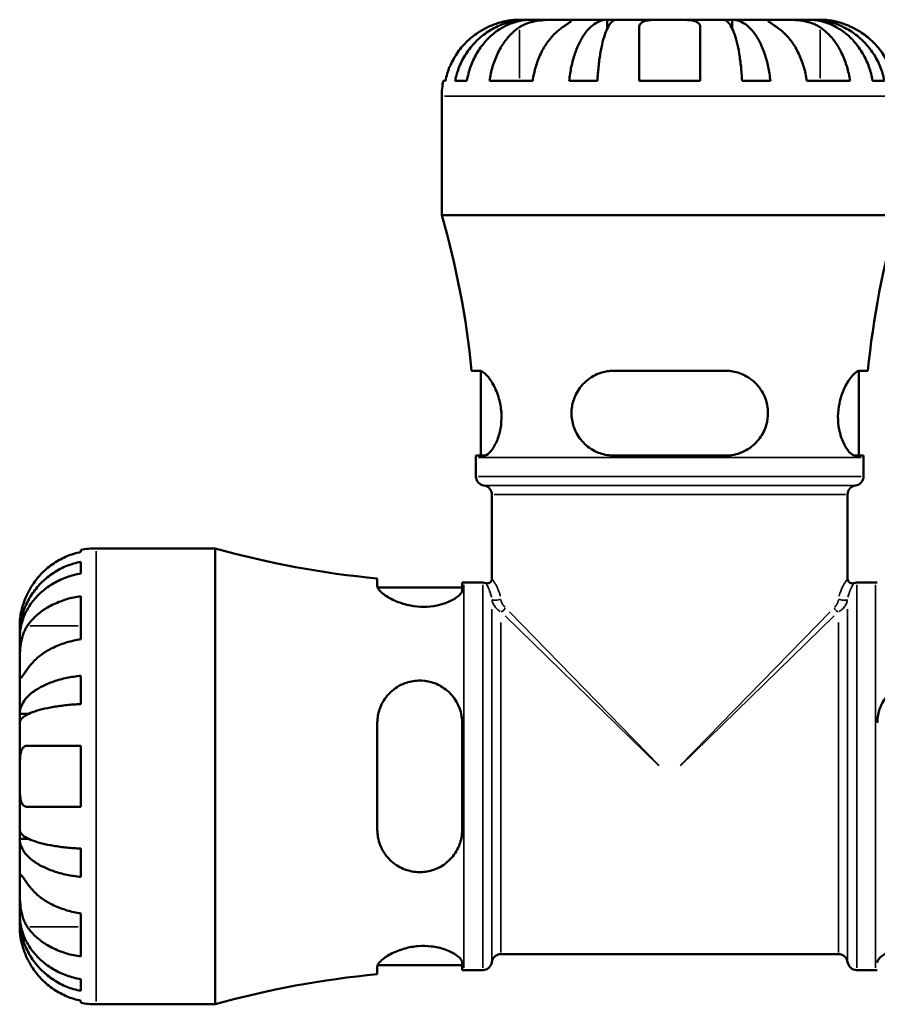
# Model space of a CAD drawing. Header units: millimetres. Extents: x 0 to 905, y -303 to 735.
# Tile 8 of 16: x 370 to 459, y 262 to 363. Entities that reach past the tile are written whole.
import ezdxf

# ---------------------------------------------------------------- set-up
doc = ezdxf.new("R2010")
doc.units = ezdxf.units.MM
doc.layers.add('Visible (ANSI)', color=7, linetype='Continuous', lineweight=50)
doc.layers.add('Visible Narrow (ANSI)', color=7, linetype='Continuous', lineweight=35)

msp = doc.modelspace()

# ---------------------------------------------------------------- linework, layer by layer
at = {"layer": 'Visible (ANSI)'}
for p, q in [((422.659, 363.364), (421.654, 363.364)), ((422.659, 363.364), (422.659, 363.352)), ((423.042, 363.364), (422.659, 363.364)), ((426.23, 363.364), (423.042, 363.364)), ((430.841, 363.364), (426.23, 363.364)), ((430.841, 363.364), (430.841, 362.455)), ((431.765, 363.364), (430.841, 363.364)), ((437.279, 363.364), (431.765, 363.364)), ((442.793, 363.364), (437.279, 363.364)), ((443.717, 363.364), (442.793, 363.364)), ((448.328, 363.364), (443.717, 363.364)), ((443.717, 363.364), (443.717, 362.455)), ((451.516, 363.364), (448.328, 363.364)), ((451.899, 363.364), (451.516, 363.364)), ((452.904, 363.364), (451.899, 363.364)), ((451.899, 363.364), (451.899, 363.352)), ((413.938, 357.064), (414.152, 357.064)), ((415.16, 357.064), (416.368, 357.064)), ((418.698, 357.064), (423.153, 357.064)), ((426.909, 357.064), (429.825, 357.064)), ((434.129, 357.064), (440.429, 357.064)), ((444.733, 357.064), (447.649, 357.064)), ((451.405, 357.064), (455.86, 357.064)), ((458.19, 357.064), (459.398, 357.064)), ((413.779, 343.204), (413.779, 355.489)), ((460.779, 343.204), (413.779, 343.204)), ((417.687, 327.177), (416.86, 327.177)), ((417.804, 318.427), (417.804, 327.16)), ((443.029, 327.177), (431.529, 327.177)), ((456.754, 318.427), (456.754, 327.16)), ((457.698, 327.177), (456.871, 327.177)), ((417.304, 318.427), (418.149, 318.427)), ((417.304, 316.289), (417.304, 318.244)), ((431.529, 318.427), (443.029, 318.427)), ((456.409, 318.427), (457.254, 318.427)), ((457.254, 316.289), (457.254, 318.244)), ((418.949, 305.729), (418.949, 314.424)), ((455.609, 305.729), (455.609, 314.424)), ((376.579, 308.492), (376.579, 308.705)), ((378.154, 308.864), (390.439, 308.864)), ((390.439, 261.864), (390.439, 308.864)), ((376.579, 306.275), (376.579, 307.483)), ((407.136, 305.76), (407.136, 305.005)), ((407.171, 304.839), (415.886, 304.839)), ((415.886, 304.567), (415.886, 305.339)), ((416.069, 305.339), (418.009, 305.339)), ((456.549, 305.339), (458.489, 305.339)), ((376.579, 299.49), (376.579, 303.945)), ((370.279, 299.984), (370.279, 300.989)), ((370.279, 299.984), (370.291, 299.984)), ((370.279, 299.601), (370.279, 299.984)), ((370.279, 296.413), (370.279, 299.601)), ((370.279, 291.802), (370.279, 296.413)), ((376.579, 292.818), (376.579, 295.734)), ((370.279, 291.802), (371.188, 291.802)), ((370.279, 290.879), (370.279, 291.802)), ((370.279, 285.364), (370.279, 290.879)), ((407.136, 290.864), (407.136, 279.864)), ((415.886, 279.864), (415.886, 290.864)), ((376.579, 282.214), (376.579, 288.514)), ((370.279, 279.85), (370.279, 285.364)), ((370.279, 278.926), (370.279, 279.85)), ((370.279, 278.926), (371.188, 278.926)), ((370.279, 274.316), (370.279, 278.926)), ((376.579, 274.995), (376.579, 277.91)), ((370.279, 271.127), (370.279, 274.316)), ((370.279, 270.745), (370.279, 271.127)), ((376.579, 266.783), (376.579, 271.238)), ((370.279, 270.745), (370.291, 270.745)), ((370.279, 269.739), (370.279, 270.745)), ((419.874, 267.034), (454.684, 267.034)), ((415.886, 265.389), (415.886, 266.161)), ((407.136, 265.724), (407.136, 264.968)), ((407.171, 265.889), (415.886, 265.889)), ((416.069, 265.389), (418.009, 265.389)), ((456.549, 265.389), (458.489, 265.389)), ((376.579, 263.245), (376.579, 264.453)), ((376.579, 262.023), (376.579, 262.237)), ((378.154, 261.864), (390.439, 261.864))]:
    msp.add_line(p, q, dxfattribs=at)
for centre, radius, start, end in [((421.654, 355.489), 7.875, 168.46304, 180), ((327.172, 318.244), 90.132, 5.68764, 16.07698), ((547.385, 318.244), 90.132, 163.92302, 174.31236), ((327.172, 318.244), 90.132, 0, 0.11601), ((547.385, 318.244), 90.132, 179.88399, 180), ((418.244, 316.289), 0.94, 180, 262.81924), ((456.314, 316.289), 0.94, 277.18076, 0), ((418.009, 314.424), 0.94, 0, 82.81924), ((456.549, 314.424), 0.94, 97.18076, 180), ((378.154, 300.989), 7.875, 90, 101.53696), ((416.069, 400.279), 94.939, 254.33801, 264.60126), ((418.479, 305.729), 0.47, 250.52878, 0), ((456.079, 305.729), 0.47, 180, 289.47122), ((416.069, 400.279), 94.939, 269.88986, 270), ((418.009, 304.399), 0.94, 70.52878, 90), ((456.549, 304.399), 0.94, 90, 109.47122), ((458.489, 400.279), 94.939, 270, 270.11014), ((419.874, 266.094), 0.94, 90, 172.81924), ((454.684, 266.094), 0.94, 7.18076, 90), ((418.009, 266.329), 0.94, 270, 352.81924), ((456.549, 266.329), 0.94, 187.18076, 270), ((416.069, 170.45), 94.939, 95.39874, 105.66199), ((416.069, 170.45), 94.939, 90, 90.11014), ((458.489, 170.45), 94.939, 89.88986, 90), ((378.154, 269.739), 7.875, 258.46304, 270)]:
    msp.add_arc(centre, radius, start, end, dxfattribs=at)
for points, knots in [([(418.504, 362.586), (418.171, 362.428), (417.834, 362.24), (417.068, 361.731), (416.653, 361.388), (415.961, 360.7), (415.618, 360.291), (415.026, 359.411), (414.778, 358.939), (414.41, 358.056), (414.255, 357.566), (414.152, 357.064)], [3.89239525, 3.89239525, 3.89239525, 3.89239525, 3.99831111, 3.99831111, 4.14541932, 4.14541932, 4.29131607, 4.29131607, 4.43721281, 4.43721281, 4.57824783, 4.57824783, 4.57824783, 4.57824783]), ([(415.16, 357.064), (415.26, 357.569), (415.411, 358.063), (415.767, 358.948), (416.006, 359.42), (416.577, 360.301), (416.908, 360.71), (417.575, 361.398), (417.972, 361.739), (418.828, 362.329), (419.287, 362.576), (420.16, 362.949), (420.656, 363.109), (421.669, 363.316), (422.186, 363.364), (422.659, 363.364)], [0.1494024, 0.1494024, 0.1494024, 0.1494024, 0.2912498, 0.2912498, 0.4370651, 0.4370651, 0.5828803, 0.5828803, 0.7290354, 0.7290354, 0.8751905, 0.8751905, 1.0219149, 1.0219149, 1.1686392, 1.1686392, 1.1686392, 1.1686392]), ([(423.042, 363.364), (422.621, 363.364), (422.16, 363.316), (421.259, 363.109), (420.818, 362.949), (420.04, 362.576), (419.632, 362.329), (418.871, 361.739), (418.517, 361.398), (417.924, 360.71), (417.629, 360.301), (417.121, 359.42), (416.908, 358.948), (416.591, 358.063), (416.457, 357.569), (416.368, 357.064)], [3.5133942, 3.5133942, 3.5133942, 3.5133942, 3.6601185, 3.6601185, 3.8068429, 3.8068429, 3.952998, 3.952998, 4.0991531, 4.0991531, 4.2449683, 4.2449683, 4.3907836, 4.3907836, 4.532631, 4.532631, 4.532631, 4.532631]), ([(421.654, 363.364), (421.654, 363.364), (421.631, 363.364), (421.537, 363.363), (421.463, 363.362), (421.193, 363.348), (420.951, 363.328), (420.44, 363.243), (420.203, 363.193), (419.766, 363.075), (419.575, 363.016), (419.185, 362.879), (418.988, 362.802), (418.695, 362.675), (418.599, 362.632), (418.504, 362.586)], [-2.17667965, -2.17667965, -2.17667965, -2.17667965, -2.11086653, -2.11086653, -2.04055216, -2.04055216, -1.91738302, -1.91738302, -1.82942275, -1.82942275, -1.76558177, -1.76558177, -1.70117883, -1.70117883, -1.66961913, -1.66961913, -1.66961913, -1.66961913]), ([(418.698, 357.064), (418.771, 357.566), (418.881, 358.056), (419.141, 358.939), (419.317, 359.411), (419.735, 360.291), (419.977, 360.7), (420.467, 361.388), (420.76, 361.731), (421.302, 362.24), (421.54, 362.428), (421.776, 362.586)], [0.14941001, 0.14941001, 0.14941001, 0.14941001, 0.29044502, 0.29044502, 0.43634177, 0.43634177, 0.58223851, 0.58223851, 0.72934673, 0.72934673, 0.83526259, 0.83526259, 0.83526259, 0.83526259]), ([(421.776, 362.586), (421.862, 362.644), (421.954, 362.699), (422.209, 362.836), (422.381, 362.911), (422.754, 363.046), (422.955, 363.105), (423.453, 363.219), (423.755, 363.265), (424.451, 363.337), (424.838, 363.352), (425.586, 363.366), (425.936, 363.364), (426.23, 363.364)], [-0.50766593, -0.50766593, -0.50766593, -0.50766593, -0.46718991, -0.46718991, -0.40200215, -0.40200215, -0.33506637, -0.33506637, -0.24300458, -0.24300458, -0.12488859, -0.12488859, 0, 0, 0, 0]), ([(426.23, 362.586), (425.995, 362.428), (425.757, 362.24), (425.215, 361.731), (424.922, 361.388), (424.432, 360.7), (424.19, 360.291), (423.771, 359.411), (423.596, 358.939), (423.336, 358.056), (423.226, 357.566), (423.153, 357.064)], [3.89239525, 3.89239525, 3.89239525, 3.89239525, 3.99831111, 3.99831111, 4.14541932, 4.14541932, 4.29131607, 4.29131607, 4.43721281, 4.43721281, 4.57824783, 4.57824783, 4.57824783, 4.57824783]), ([(426.23, 363.364), (426.386, 363.364), (426.525, 363.364), (426.773, 363.363), (426.879, 363.362), (427.077, 363.349), (427.142, 363.334), (427.161, 363.269), (427.122, 363.222), (426.982, 363.105), (426.903, 363.046), (426.711, 362.911), (426.6, 362.836), (426.399, 362.7), (426.317, 362.644), (426.23, 362.586)], [0, 0, 0, 0, 0.06608139, 0.06608139, 0.13667451, 0.13667451, 0.23873403, 0.23873403, 0.33457773, 0.33457773, 0.40157847, 0.40157847, 0.46685307, 0.46685307, 0.50745344, 0.50745344, 0.50745344, 0.50745344]), ([(426.909, 357.064), (426.962, 357.569), (427.041, 358.063), (427.227, 358.948), (427.353, 359.42), (427.652, 360.301), (427.826, 360.71), (428.175, 361.398), (428.384, 361.739), (428.832, 362.329), (429.072, 362.576), (429.53, 362.949), (429.79, 363.109), (430.321, 363.316), (430.592, 363.364), (430.841, 363.364)], [0.1494024, 0.1494024, 0.1494024, 0.1494024, 0.2912498, 0.2912498, 0.4370651, 0.4370651, 0.5828803, 0.5828803, 0.7290354, 0.7290354, 0.8751905, 0.8751905, 1.0219149, 1.0219149, 1.1686392, 1.1686392, 1.1686392, 1.1686392]), ([(431.765, 363.364), (431.642, 363.364), (431.508, 363.316), (431.246, 363.109), (431.118, 362.949), (430.892, 362.576), (430.774, 362.329), (430.552, 361.739), (430.45, 361.398), (430.277, 360.71), (430.192, 360.301), (430.044, 359.42), (429.982, 358.948), (429.89, 358.063), (429.851, 357.569), (429.825, 357.064)], [3.5133937, 3.5133937, 3.5133937, 3.5133937, 3.6601181, 3.6601181, 3.8068425, 3.8068425, 3.9529976, 3.9529976, 4.0991526, 4.0991526, 4.2449679, 4.2449679, 4.3907831, 4.3907831, 4.5326305, 4.5326305, 4.5326305, 4.5326305]), ([(434.129, 362.586), (434.129, 362.649), (434.137, 362.708), (434.178, 362.843), (434.221, 362.916), (434.347, 363.047), (434.432, 363.104), (434.686, 363.219), (434.872, 363.266), (435.375, 363.337), (435.705, 363.352), (436.451, 363.366), (436.863, 363.364), (437.279, 363.364)], [-0.50816407, -0.50816407, -0.50816407, -0.50816407, -0.46460526, -0.46460526, -0.40154747, -0.40154747, -0.3356183, -0.3356183, -0.24286964, -0.24286964, -0.12490659, -0.12490659, 0, 0, 0, 0]), ([(434.129, 357.064), (434.129, 357.566), (434.129, 358.056), (434.129, 358.939), (434.129, 359.411), (434.129, 360.291), (434.129, 360.7), (434.129, 361.388), (434.129, 361.731), (434.129, 362.24), (434.129, 362.428), (434.129, 362.586)], [0.14941001, 0.14941001, 0.14941001, 0.14941001, 0.29044502, 0.29044502, 0.43634177, 0.43634177, 0.58223851, 0.58223851, 0.72934673, 0.72934673, 0.83526259, 0.83526259, 0.83526259, 0.83526259]), ([(437.279, 363.364), (437.498, 363.364), (437.717, 363.364), (438.161, 363.363), (438.384, 363.362), (438.969, 363.348), (439.304, 363.328), (439.781, 363.243), (439.947, 363.193), (440.173, 363.075), (440.248, 363.016), (440.361, 362.879), (440.398, 362.802), (440.425, 362.675), (440.429, 362.632), (440.429, 362.586)], [-2.17667965, -2.17667965, -2.17667965, -2.17667965, -2.11086653, -2.11086653, -2.04055216, -2.04055216, -1.91738302, -1.91738302, -1.82942275, -1.82942275, -1.76558177, -1.76558177, -1.70117883, -1.70117883, -1.66961913, -1.66961913, -1.66961913, -1.66961913]), ([(440.429, 362.586), (440.429, 362.428), (440.429, 362.24), (440.429, 361.731), (440.429, 361.388), (440.429, 360.7), (440.429, 360.291), (440.429, 359.411), (440.429, 358.939), (440.429, 358.056), (440.429, 357.566), (440.429, 357.064)], [3.89239507, 3.89239507, 3.89239507, 3.89239507, 3.99831093, 3.99831093, 4.14541915, 4.14541915, 4.2913159, 4.2913159, 4.43721264, 4.43721264, 4.57824766, 4.57824766, 4.57824766, 4.57824766]), ([(444.733, 357.064), (444.707, 357.569), (444.668, 358.063), (444.576, 358.948), (444.514, 359.42), (444.366, 360.301), (444.281, 360.71), (444.108, 361.398), (444.006, 361.739), (443.784, 362.329), (443.666, 362.576), (443.44, 362.949), (443.312, 363.109), (443.05, 363.316), (442.916, 363.364), (442.793, 363.364)], [0.1494024, 0.1494024, 0.1494024, 0.1494024, 0.2912498, 0.2912498, 0.4370651, 0.4370651, 0.5828803, 0.5828803, 0.7290354, 0.7290354, 0.8751905, 0.8751905, 1.0219149, 1.0219149, 1.1686392, 1.1686392, 1.1686392, 1.1686392]), ([(443.717, 363.364), (443.965, 363.364), (444.237, 363.316), (444.768, 363.109), (445.028, 362.949), (445.485, 362.576), (445.726, 362.329), (446.174, 361.739), (446.383, 361.398), (446.732, 360.71), (446.906, 360.301), (447.205, 359.42), (447.331, 358.948), (447.517, 358.063), (447.596, 357.569), (447.649, 357.064)], [3.5133937, 3.5133937, 3.5133937, 3.5133937, 3.6601181, 3.6601181, 3.8068425, 3.8068425, 3.9529976, 3.9529976, 4.0991526, 4.0991526, 4.2449679, 4.2449679, 4.3907831, 4.3907831, 4.5326305, 4.5326305, 4.5326305, 4.5326305]), ([(448.328, 362.586), (448.241, 362.644), (448.159, 362.699), (447.958, 362.836), (447.847, 362.911), (447.655, 363.046), (447.577, 363.105), (447.439, 363.219), (447.4, 363.265), (447.412, 363.337), (447.492, 363.352), (447.8, 363.366), (448.033, 363.364), (448.328, 363.364)], [-0.50766593, -0.50766593, -0.50766593, -0.50766593, -0.46718991, -0.46718991, -0.40200215, -0.40200215, -0.33506637, -0.33506637, -0.24300458, -0.24300458, -0.12488859, -0.12488859, 0, 0, 0, 0]), ([(448.328, 363.364), (448.483, 363.364), (448.655, 363.364), (449.037, 363.363), (449.248, 363.362), (449.788, 363.349), (450.123, 363.334), (450.778, 363.269), (451.092, 363.222), (451.603, 363.105), (451.804, 363.046), (452.177, 362.911), (452.348, 362.836), (452.604, 362.7), (452.696, 362.644), (452.782, 362.586)], [0, 0, 0, 0, 0.06608139, 0.06608139, 0.13667451, 0.13667451, 0.23873403, 0.23873403, 0.33457773, 0.33457773, 0.40157847, 0.40157847, 0.46685307, 0.46685307, 0.50745344, 0.50745344, 0.50745344, 0.50745344]), ([(451.405, 357.064), (451.332, 357.566), (451.222, 358.056), (450.962, 358.939), (450.786, 359.411), (450.368, 360.291), (450.126, 360.7), (449.636, 361.388), (449.343, 361.731), (448.801, 362.24), (448.563, 362.428), (448.328, 362.586)], [0.14941001, 0.14941001, 0.14941001, 0.14941001, 0.29044502, 0.29044502, 0.43634177, 0.43634177, 0.58223851, 0.58223851, 0.72934673, 0.72934673, 0.83526259, 0.83526259, 0.83526259, 0.83526259]), ([(458.19, 357.064), (458.101, 357.569), (457.967, 358.063), (457.65, 358.948), (457.437, 359.42), (456.929, 360.301), (456.634, 360.71), (456.041, 361.398), (455.687, 361.739), (454.926, 362.329), (454.518, 362.576), (453.74, 362.949), (453.299, 363.109), (452.398, 363.316), (451.937, 363.364), (451.516, 363.364)], [0.1494024, 0.1494024, 0.1494024, 0.1494024, 0.2912498, 0.2912498, 0.4370651, 0.4370651, 0.5828803, 0.5828803, 0.7290354, 0.7290354, 0.8751905, 0.8751905, 1.0219149, 1.0219149, 1.1686392, 1.1686392, 1.1686392, 1.1686392]), ([(451.899, 363.364), (452.372, 363.364), (452.889, 363.316), (453.902, 363.109), (454.398, 362.949), (455.271, 362.576), (455.73, 362.329), (456.586, 361.739), (456.983, 361.398), (457.65, 360.71), (457.981, 360.301), (458.551, 359.42), (458.791, 358.948), (459.147, 358.063), (459.298, 357.569), (459.398, 357.064)], [3.5133937, 3.5133937, 3.5133937, 3.5133937, 3.6601181, 3.6601181, 3.8068425, 3.8068425, 3.9529976, 3.9529976, 4.0991526, 4.0991526, 4.2449679, 4.2449679, 4.3907831, 4.3907831, 4.5326305, 4.5326305, 4.5326305, 4.5326305]), ([(452.782, 362.586), (453.018, 362.428), (453.256, 362.24), (453.798, 361.731), (454.091, 361.388), (454.581, 360.7), (454.823, 360.291), (455.241, 359.411), (455.417, 358.939), (455.677, 358.056), (455.787, 357.566), (455.86, 357.064)], [3.89240137, 3.89240137, 3.89240137, 3.89240137, 3.99831723, 3.99831723, 4.14542545, 4.14542545, 4.2913222, 4.2913222, 4.43721894, 4.43721894, 4.57825396, 4.57825396, 4.57825396, 4.57825396]), ([(456.054, 362.586), (455.923, 362.649), (455.791, 362.708), (455.465, 362.843), (455.273, 362.916), (454.884, 363.047), (454.689, 363.104), (454.24, 363.219), (453.998, 363.266), (453.514, 363.337), (453.297, 363.352), (452.987, 363.366), (452.904, 363.364), (452.904, 363.364)], [-0.50816407, -0.50816407, -0.50816407, -0.50816407, -0.46460526, -0.46460526, -0.40154747, -0.40154747, -0.3356183, -0.3356183, -0.24286964, -0.24286964, -0.12490659, -0.12490659, 0, 0, 0, 0]), ([(460.406, 357.064), (460.303, 357.566), (460.148, 358.056), (459.78, 358.939), (459.531, 359.411), (458.94, 360.291), (458.597, 360.7), (457.904, 361.388), (457.49, 361.731), (456.724, 362.24), (456.387, 362.428), (456.054, 362.586)], [0.14941001, 0.14941001, 0.14941001, 0.14941001, 0.29044502, 0.29044502, 0.43634177, 0.43634177, 0.58223851, 0.58223851, 0.72934673, 0.72934673, 0.83526259, 0.83526259, 0.83526259, 0.83526259]), ([(417.687, 327.177), (417.726, 327.177), (417.768, 327.17), (417.969, 327.113), (418.148, 326.99), (418.581, 326.556), (418.84, 326.203), (419.309, 325.344), (419.521, 324.846), (419.799, 323.851), (419.885, 323.383), (419.953, 322.452), (419.941, 322.005), (419.826, 321.086), (419.714, 320.633), (419.407, 319.771), (419.206, 319.384), (418.782, 318.776), (418.559, 318.566), (418.286, 318.443), (418.216, 318.427), (418.149, 318.427)], [-1.5504748, -1.5504748, -1.5504748, -1.5504748, -1.5078389, -1.5078389, -1.3558342, -1.3558342, -1.1621114, -1.1621114, -0.9781176, -0.9781176, -0.8328765, -0.8328765, -0.6971284, -0.6971284, -0.5425541, -0.5425541, -0.3637287, -0.3637287, -0.1747063, -0.1747063, -0.1051724, -0.1051724, -0.1051724, -0.1051724]), ([(431.529, 318.427), (431.412, 318.427), (431.295, 318.431), (430.686, 318.48), (430.209, 318.602), (429.244, 319.028), (428.771, 319.357), (428.003, 320.157), (427.7, 320.615), (427.313, 321.548), (427.204, 321.996), (427.131, 322.917), (427.168, 323.373), (427.395, 324.331), (427.609, 324.811), (428.24, 325.753), (428.69, 326.186), (429.695, 326.815), (430.24, 327.024), (431.053, 327.157), (431.29, 327.177), (431.529, 327.177)], [-1.538823, -1.538823, -1.538823, -1.538823, -1.5020365, -1.5020365, -1.3466651, -1.3466651, -1.1649849, -1.1649849, -0.9956081, -0.9956081, -0.8562614, -0.8562614, -0.7176824, -0.7176824, -0.5542758, -0.5542758, -0.354985, -0.354985, -0.1689976, -0.1689976, -0.0938978, -0.0938978, -0.0938978, -0.0938978]), ([(443.029, 327.177), (443.165, 327.177), (443.3, 327.17), (443.915, 327.113), (444.378, 326.99), (445.354, 326.556), (445.845, 326.203), (446.634, 325.344), (446.942, 324.846), (447.302, 323.851), (447.392, 323.383), (447.413, 322.452), (447.354, 322.005), (447.086, 321.086), (446.861, 320.633), (446.235, 319.771), (445.817, 319.384), (444.841, 318.776), (444.278, 318.566), (443.47, 318.443), (443.25, 318.427), (443.029, 318.427)], [-1.5504748, -1.5504748, -1.5504748, -1.5504748, -1.5078389, -1.5078389, -1.3558342, -1.3558342, -1.1621114, -1.1621114, -0.9781176, -0.9781176, -0.8328765, -0.8328765, -0.6971284, -0.6971284, -0.5425541, -0.5425541, -0.3637287, -0.3637287, -0.1747063, -0.1747063, -0.1051724, -0.1051724, -0.1051724, -0.1051724]), ([(456.409, 318.427), (456.373, 318.427), (456.337, 318.431), (456.142, 318.48), (455.967, 318.602), (455.579, 319.028), (455.363, 319.357), (454.996, 320.157), (454.843, 320.615), (454.66, 321.548), (454.616, 321.996), (454.624, 322.917), (454.674, 323.373), (454.873, 324.331), (455.033, 324.811), (455.446, 325.753), (455.709, 326.186), (456.206, 326.815), (456.44, 327.024), (456.725, 327.157), (456.801, 327.177), (456.871, 327.177)], [-1.538823, -1.538823, -1.538823, -1.538823, -1.5020365, -1.5020365, -1.3466651, -1.3466651, -1.1649849, -1.1649849, -0.9956081, -0.9956081, -0.8562614, -0.8562614, -0.7176824, -0.7176824, -0.5542758, -0.5542758, -0.354985, -0.354985, -0.1689976, -0.1689976, -0.0938978, -0.0938978, -0.0938978, -0.0938978]), ([(376.579, 308.492), (376.077, 308.388), (375.587, 308.233), (374.704, 307.865), (374.232, 307.617), (373.352, 307.025), (372.943, 306.682), (372.255, 305.99), (371.912, 305.576), (371.403, 304.809), (371.215, 304.472), (371.057, 304.139)], [0.14941001, 0.14941001, 0.14941001, 0.14941001, 0.29044502, 0.29044502, 0.43634177, 0.43634177, 0.58223851, 0.58223851, 0.72934673, 0.72934673, 0.83526259, 0.83526259, 0.83526259, 0.83526259]), ([(370.279, 299.984), (370.279, 300.457), (370.327, 300.974), (370.534, 301.987), (370.694, 302.483), (371.067, 303.357), (371.314, 303.815), (371.904, 304.671), (372.245, 305.068), (372.933, 305.735), (373.342, 306.066), (374.223, 306.637), (374.695, 306.877), (375.581, 307.232), (376.074, 307.383), (376.579, 307.483)], [3.5133937, 3.5133937, 3.5133937, 3.5133937, 3.6601181, 3.6601181, 3.8068425, 3.8068425, 3.9529976, 3.9529976, 4.0991526, 4.0991526, 4.2449679, 4.2449679, 4.3907831, 4.3907831, 4.5326305, 4.5326305, 4.5326305, 4.5326305]), ([(376.579, 306.275), (376.074, 306.186), (375.581, 306.052), (374.695, 305.736), (374.223, 305.522), (373.342, 305.014), (372.933, 304.72), (372.245, 304.126), (371.904, 303.772), (371.314, 303.011), (371.067, 302.603), (370.694, 301.825), (370.534, 301.384), (370.327, 300.483), (370.279, 300.022), (370.279, 299.601)], [0.1494024, 0.1494024, 0.1494024, 0.1494024, 0.2912498, 0.2912498, 0.4370651, 0.4370651, 0.5828803, 0.5828803, 0.7290354, 0.7290354, 0.8751905, 0.8751905, 1.0219149, 1.0219149, 1.1686392, 1.1686392, 1.1686392, 1.1686392]), ([(415.886, 304.567), (415.886, 304.536), (415.882, 304.503), (415.839, 304.329), (415.732, 304.174), (415.343, 303.812), (415.023, 303.602), (414.234, 303.237), (413.777, 303.082), (412.84, 302.892), (412.389, 302.844), (411.465, 302.841), (411.008, 302.885), (410.037, 303.069), (409.546, 303.222), (408.593, 303.618), (408.158, 303.87), (407.52, 304.347), (407.304, 304.573), (407.159, 304.854), (407.136, 304.933), (407.136, 305.005)], [-1.5289596, -1.5289596, -1.5289596, -1.5289596, -1.4945371, -1.4945371, -1.3499022, -1.3499022, -1.1677348, -1.1677348, -0.9960923, -0.9960923, -0.8552054, -0.8552054, -0.7168838, -0.7168838, -0.55127, -0.55127, -0.354237, -0.354237, -0.1689262, -0.1689262, -0.0888533, -0.0888533, -0.0888533, -0.0888533]), ([(371.057, 304.139), (371.051, 304.127), (371.045, 304.114), (370.96, 303.933), (370.886, 303.762), (370.759, 303.442), (370.705, 303.294), (370.597, 302.971), (370.546, 302.798), (370.428, 302.347), (370.378, 302.086), (370.305, 301.593), (370.291, 301.38), (370.277, 301.072), (370.279, 300.989), (370.279, 300.989)], [-0.51072287, -0.51072287, -0.51072287, -0.51072287, -0.50653573, -0.50653573, -0.4498196, -0.4498196, -0.40070764, -0.40070764, -0.34173664, -0.34173664, -0.24159774, -0.24159774, -0.12498377, -0.12498377, 0, 0, 0, 0]), ([(371.057, 300.867), (371.215, 301.103), (371.403, 301.341), (371.912, 301.883), (372.255, 302.176), (372.943, 302.666), (373.352, 302.908), (374.232, 303.326), (374.704, 303.502), (375.587, 303.762), (376.077, 303.872), (376.579, 303.945)], [3.89239507, 3.89239507, 3.89239507, 3.89239507, 3.99831093, 3.99831093, 4.14541915, 4.14541915, 4.2913159, 4.2913159, 4.43721264, 4.43721264, 4.57824766, 4.57824766, 4.57824766, 4.57824766]), ([(370.279, 296.413), (370.279, 296.568), (370.279, 296.74), (370.28, 297.122), (370.281, 297.333), (370.294, 297.873), (370.309, 298.208), (370.374, 298.864), (370.421, 299.177), (370.539, 299.688), (370.597, 299.889), (370.732, 300.262), (370.807, 300.434), (370.944, 300.689), (370.999, 300.781), (371.057, 300.867)], [0, 0, 0, 0, 0.06608139, 0.06608139, 0.13667451, 0.13667451, 0.23873403, 0.23873403, 0.33457773, 0.33457773, 0.40157847, 0.40157847, 0.46685307, 0.46685307, 0.50745344, 0.50745344, 0.50745344, 0.50745344]), ([(376.579, 299.49), (376.077, 299.417), (375.587, 299.307), (374.704, 299.048), (374.232, 298.872), (373.352, 298.453), (372.943, 298.211), (372.255, 297.721), (371.912, 297.428), (371.403, 296.886), (371.215, 296.648), (371.057, 296.413)], [0.14941001, 0.14941001, 0.14941001, 0.14941001, 0.29044502, 0.29044502, 0.43634177, 0.43634177, 0.58223851, 0.58223851, 0.72934673, 0.72934673, 0.83526259, 0.83526259, 0.83526259, 0.83526259]), ([(371.057, 296.413), (370.999, 296.327), (370.944, 296.244), (370.808, 296.043), (370.732, 295.932), (370.597, 295.741), (370.539, 295.662), (370.424, 295.524), (370.378, 295.485), (370.306, 295.498), (370.291, 295.578), (370.277, 295.885), (370.279, 296.118), (370.279, 296.413)], [-0.50766593, -0.50766593, -0.50766593, -0.50766593, -0.46718991, -0.46718991, -0.40200215, -0.40200215, -0.33506637, -0.33506637, -0.24300458, -0.24300458, -0.12488859, -0.12488859, 0, 0, 0, 0]), ([(370.279, 291.802), (370.279, 292.051), (370.327, 292.322), (370.534, 292.853), (370.694, 293.113), (371.067, 293.571), (371.314, 293.811), (371.904, 294.26), (372.245, 294.468), (372.933, 294.818), (373.342, 294.991), (374.223, 295.29), (374.695, 295.416), (375.581, 295.602), (376.074, 295.681), (376.579, 295.734)], [3.5133937, 3.5133937, 3.5133937, 3.5133937, 3.6601181, 3.6601181, 3.8068425, 3.8068425, 3.9529976, 3.9529976, 4.0991526, 4.0991526, 4.2449679, 4.2449679, 4.3907831, 4.3907831, 4.5326305, 4.5326305, 4.5326305, 4.5326305]), ([(407.136, 290.864), (407.136, 290.999), (407.143, 291.134), (407.198, 291.727), (407.312, 292.17), (407.723, 293.133), (408.069, 293.629), (408.917, 294.433), (409.413, 294.748), (410.408, 295.124), (410.878, 295.22), (411.814, 295.252), (412.263, 295.198), (413.186, 294.938), (413.639, 294.718), (414.506, 294.104), (414.896, 293.692), (415.514, 292.726), (415.731, 292.166), (415.867, 291.342), (415.886, 291.104), (415.886, 290.864)], [-1.5393909, -1.5393909, -1.5393909, -1.5393909, -1.4971133, -1.4971133, -1.3525358, -1.3525358, -1.1601602, -1.1601602, -0.9759188, -0.9759188, -0.8296978, -0.8296978, -0.6934635, -0.6934635, -0.5395769, -0.5395769, -0.3621989, -0.3621989, -0.1741783, -0.1741783, -0.0990536, -0.0990536, -0.0990536, -0.0990536]), ([(458.671, 290.864), (458.671, 290.977), (458.676, 291.09), (458.72, 291.654), (458.824, 292.093), (459.206, 293.037), (459.524, 293.523), (460.31, 294.321), (460.768, 294.641), (461.702, 295.053), (462.152, 295.172), (463.073, 295.263), (463.527, 295.236), (464.494, 295.028), (464.984, 294.821), (465.938, 294.205), (466.376, 293.766), (467.023, 292.777), (467.243, 292.233), (467.397, 291.396), (467.421, 291.131), (467.421, 290.864)], [-1.5256648, -1.5256648, -1.5256648, -1.5256648, -1.4902672, -1.4902672, -1.3485323, -1.3485323, -1.1662608, -1.1662608, -0.9943308, -0.9943308, -0.8537089, -0.8537089, -0.7161186, -0.7161186, -0.5516028, -0.5516028, -0.3549067, -0.3549067, -0.169128, -0.169128, -0.0855511, -0.0855511, -0.0855511, -0.0855511]), ([(376.579, 292.818), (376.074, 292.792), (375.581, 292.753), (374.695, 292.661), (374.223, 292.599), (373.342, 292.452), (372.933, 292.366), (372.245, 292.194), (371.904, 292.091), (371.314, 291.869), (371.067, 291.751), (370.694, 291.525), (370.534, 291.397), (370.327, 291.135), (370.279, 291.001), (370.279, 290.879)], [0.1494024, 0.1494024, 0.1494024, 0.1494024, 0.2912498, 0.2912498, 0.4370651, 0.4370651, 0.5828803, 0.5828803, 0.7290354, 0.7290354, 0.8751905, 0.8751905, 1.0219149, 1.0219149, 1.1686392, 1.1686392, 1.1686392, 1.1686392]), ([(370.279, 285.364), (370.279, 285.584), (370.279, 285.802), (370.28, 286.246), (370.281, 286.469), (370.295, 287.055), (370.315, 287.389), (370.4, 287.866), (370.45, 288.032), (370.569, 288.258), (370.627, 288.333), (370.764, 288.446), (370.841, 288.483), (370.968, 288.51), (371.012, 288.514), (371.057, 288.514)], [-2.17667965, -2.17667965, -2.17667965, -2.17667965, -2.11086653, -2.11086653, -2.04055216, -2.04055216, -1.91738302, -1.91738302, -1.82942275, -1.82942275, -1.76558177, -1.76558177, -1.70117883, -1.70117883, -1.66961913, -1.66961913, -1.66961913, -1.66961913]), ([(371.057, 288.514), (371.215, 288.514), (371.403, 288.514), (371.912, 288.514), (372.255, 288.514), (372.943, 288.514), (373.352, 288.514), (374.232, 288.514), (374.704, 288.514), (375.587, 288.514), (376.077, 288.514), (376.579, 288.514)], [3.89239507, 3.89239507, 3.89239507, 3.89239507, 3.99831093, 3.99831093, 4.14541915, 4.14541915, 4.2913159, 4.2913159, 4.43721264, 4.43721264, 4.57824766, 4.57824766, 4.57824766, 4.57824766]), ([(371.057, 282.214), (370.995, 282.214), (370.936, 282.222), (370.8, 282.264), (370.727, 282.306), (370.596, 282.432), (370.539, 282.517), (370.424, 282.771), (370.378, 282.958), (370.306, 283.46), (370.291, 283.79), (370.277, 284.536), (370.279, 284.948), (370.279, 285.364)], [-0.50816407, -0.50816407, -0.50816407, -0.50816407, -0.46460526, -0.46460526, -0.40154747, -0.40154747, -0.3356183, -0.3356183, -0.24286964, -0.24286964, -0.12490659, -0.12490659, 0, 0, 0, 0]), ([(376.579, 282.214), (376.077, 282.214), (375.587, 282.214), (374.704, 282.214), (374.232, 282.214), (373.352, 282.214), (372.943, 282.214), (372.255, 282.214), (371.912, 282.214), (371.403, 282.214), (371.215, 282.214), (371.057, 282.214)], [0.14941001, 0.14941001, 0.14941001, 0.14941001, 0.29044502, 0.29044502, 0.43634177, 0.43634177, 0.58223851, 0.58223851, 0.72934673, 0.72934673, 0.83526259, 0.83526259, 0.83526259, 0.83526259]), ([(370.279, 279.85), (370.279, 279.727), (370.327, 279.594), (370.534, 279.332), (370.694, 279.203), (371.067, 278.977), (371.314, 278.859), (371.904, 278.638), (372.245, 278.535), (372.933, 278.362), (373.342, 278.277), (374.223, 278.129), (374.695, 278.067), (375.581, 277.975), (376.074, 277.936), (376.579, 277.91)], [3.5133937, 3.5133937, 3.5133937, 3.5133937, 3.6601181, 3.6601181, 3.8068425, 3.8068425, 3.9529976, 3.9529976, 4.0991526, 4.0991526, 4.2449679, 4.2449679, 4.3907831, 4.3907831, 4.5326305, 4.5326305, 4.5326305, 4.5326305]), ([(415.886, 279.864), (415.886, 279.754), (415.882, 279.644), (415.839, 279.074), (415.732, 278.626), (415.343, 277.676), (415.023, 277.192), (414.234, 276.397), (413.777, 276.079), (412.84, 275.671), (412.389, 275.553), (411.465, 275.465), (411.008, 275.495), (410.037, 275.71), (409.546, 275.921), (408.593, 276.546), (408.158, 276.989), (407.52, 277.984), (407.304, 278.528), (407.159, 279.355), (407.136, 279.609), (407.136, 279.864)], [-1.5289596, -1.5289596, -1.5289596, -1.5289596, -1.4945371, -1.4945371, -1.3499022, -1.3499022, -1.1677348, -1.1677348, -0.9960923, -0.9960923, -0.8552054, -0.8552054, -0.7168838, -0.7168838, -0.55127, -0.55127, -0.354237, -0.354237, -0.1689262, -0.1689262, -0.0888533, -0.0888533, -0.0888533, -0.0888533]), ([(376.579, 274.995), (376.074, 275.047), (375.581, 275.126), (374.695, 275.312), (374.223, 275.438), (373.342, 275.737), (372.933, 275.911), (372.245, 276.26), (371.904, 276.469), (371.314, 276.917), (371.067, 277.158), (370.694, 277.616), (370.534, 277.876), (370.327, 278.407), (370.279, 278.678), (370.279, 278.926)], [0.1494024, 0.1494024, 0.1494024, 0.1494024, 0.2912498, 0.2912498, 0.4370651, 0.4370651, 0.5828803, 0.5828803, 0.7290354, 0.7290354, 0.8751905, 0.8751905, 1.0219149, 1.0219149, 1.1686392, 1.1686392, 1.1686392, 1.1686392]), ([(370.279, 274.316), (370.279, 274.471), (370.279, 274.61), (370.28, 274.858), (370.281, 274.964), (370.294, 275.162), (370.309, 275.227), (370.374, 275.246), (370.421, 275.208), (370.539, 275.067), (370.597, 274.988), (370.732, 274.796), (370.807, 274.686), (370.944, 274.484), (370.999, 274.402), (371.057, 274.316)], [0, 0, 0, 0, 0.06608139, 0.06608139, 0.13667451, 0.13667451, 0.23873403, 0.23873403, 0.33457773, 0.33457773, 0.40157847, 0.40157847, 0.46685307, 0.46685307, 0.50745344, 0.50745344, 0.50745344, 0.50745344]), ([(371.057, 269.861), (370.999, 269.947), (370.944, 270.039), (370.808, 270.294), (370.732, 270.466), (370.597, 270.839), (370.539, 271.04), (370.424, 271.539), (370.378, 271.84), (370.306, 272.536), (370.291, 272.924), (370.277, 273.672), (370.279, 274.021), (370.279, 274.316)], [-0.50766593, -0.50766593, -0.50766593, -0.50766593, -0.46718991, -0.46718991, -0.40200215, -0.40200215, -0.33506637, -0.33506637, -0.24300458, -0.24300458, -0.12488859, -0.12488859, 0, 0, 0, 0]), ([(371.057, 274.316), (371.215, 274.08), (371.403, 273.842), (371.912, 273.3), (372.255, 273.007), (372.943, 272.517), (373.352, 272.275), (374.232, 271.857), (374.704, 271.681), (375.587, 271.421), (376.077, 271.311), (376.579, 271.238)], [3.89239507, 3.89239507, 3.89239507, 3.89239507, 3.99831093, 3.99831093, 4.14541915, 4.14541915, 4.2913159, 4.2913159, 4.43721264, 4.43721264, 4.57824766, 4.57824766, 4.57824766, 4.57824766]), ([(370.279, 271.127), (370.279, 270.706), (370.327, 270.246), (370.534, 269.344), (370.694, 268.903), (371.067, 268.126), (371.314, 267.718), (371.904, 266.956), (372.245, 266.602), (372.933, 266.009), (373.342, 265.714), (374.223, 265.206), (374.695, 264.993), (375.581, 264.676), (376.074, 264.542), (376.579, 264.453)], [3.5133937, 3.5133937, 3.5133937, 3.5133937, 3.6601181, 3.6601181, 3.8068425, 3.8068425, 3.9529976, 3.9529976, 4.0991526, 4.0991526, 4.2449679, 4.2449679, 4.3907831, 4.3907831, 4.5326305, 4.5326305, 4.5326305, 4.5326305]), ([(376.579, 263.245), (376.074, 263.346), (375.581, 263.496), (374.695, 263.852), (374.223, 264.092), (373.342, 264.662), (372.933, 264.993), (372.245, 265.66), (371.904, 266.058), (371.314, 266.913), (371.067, 267.372), (370.694, 268.245), (370.534, 268.741), (370.327, 269.754), (370.279, 270.271), (370.279, 270.745)], [0.1494024, 0.1494024, 0.1494024, 0.1494024, 0.2912498, 0.2912498, 0.4370651, 0.4370651, 0.5828803, 0.5828803, 0.7290354, 0.7290354, 0.8751905, 0.8751905, 1.0219149, 1.0219149, 1.1686392, 1.1686392, 1.1686392, 1.1686392]), ([(370.279, 269.739), (370.279, 269.739), (370.279, 269.716), (370.28, 269.622), (370.281, 269.548), (370.295, 269.279), (370.315, 269.036), (370.4, 268.525), (370.45, 268.288), (370.569, 267.851), (370.627, 267.66), (370.764, 267.271), (370.841, 267.073), (370.968, 266.78), (371.012, 266.684), (371.057, 266.589)], [-2.17667965, -2.17667965, -2.17667965, -2.17667965, -2.11086653, -2.11086653, -2.04055216, -2.04055216, -1.91738302, -1.91738302, -1.82942275, -1.82942275, -1.76558177, -1.76558177, -1.70117883, -1.70117883, -1.66961913, -1.66961913, -1.66961913, -1.66961913]), ([(376.579, 266.783), (376.077, 266.856), (375.587, 266.966), (374.704, 267.226), (374.232, 267.402), (373.352, 267.82), (372.943, 268.063), (372.255, 268.552), (371.912, 268.845), (371.403, 269.387), (371.215, 269.625), (371.057, 269.861)], [0.14941001, 0.14941001, 0.14941001, 0.14941001, 0.29044502, 0.29044502, 0.43634177, 0.43634177, 0.58223851, 0.58223851, 0.72934673, 0.72934673, 0.83526259, 0.83526259, 0.83526259, 0.83526259]), ([(407.136, 265.724), (407.136, 265.761), (407.143, 265.801), (407.198, 265.986), (407.312, 266.149), (407.723, 266.555), (408.069, 266.804), (408.917, 267.26), (409.413, 267.467), (410.408, 267.742), (410.878, 267.828), (411.814, 267.9), (412.263, 267.89), (413.186, 267.784), (413.639, 267.678), (414.506, 267.386), (414.896, 267.193), (415.514, 266.786), (415.731, 266.572), (415.867, 266.303), (415.886, 266.23), (415.886, 266.161)], [-1.5393909, -1.5393909, -1.5393909, -1.5393909, -1.4971133, -1.4971133, -1.3525358, -1.3525358, -1.1601602, -1.1601602, -0.9759188, -0.9759188, -0.8296978, -0.8296978, -0.6934635, -0.6934635, -0.5395769, -0.5395769, -0.3621989, -0.3621989, -0.1741783, -0.1741783, -0.0990536, -0.0990536, -0.0990536, -0.0990536]), ([(458.671, 266.161), (458.671, 266.194), (458.676, 266.227), (458.72, 266.399), (458.824, 266.551), (459.206, 266.91), (459.524, 267.12), (460.31, 267.486), (460.768, 267.643), (461.702, 267.834), (462.152, 267.883), (463.073, 267.888), (463.527, 267.846), (464.494, 267.666), (464.984, 267.516), (465.938, 267.124), (466.376, 266.873), (467.023, 266.395), (467.243, 266.168), (467.397, 265.881), (467.421, 265.798), (467.421, 265.724)], [-1.5256648, -1.5256648, -1.5256648, -1.5256648, -1.4902672, -1.4902672, -1.3485323, -1.3485323, -1.1662608, -1.1662608, -0.9943308, -0.9943308, -0.8537089, -0.8537089, -0.7161186, -0.7161186, -0.5516028, -0.5516028, -0.3549067, -0.3549067, -0.169128, -0.169128, -0.0855511, -0.0855511, -0.0855511, -0.0855511]), ([(371.057, 266.589), (371.215, 266.256), (371.403, 265.919), (371.912, 265.153), (372.255, 264.739), (372.943, 264.046), (373.352, 263.703), (374.232, 263.112), (374.704, 262.863), (375.587, 262.495), (376.077, 262.34), (376.579, 262.237)], [3.89239507, 3.89239507, 3.89239507, 3.89239507, 3.99831093, 3.99831093, 4.14541915, 4.14541915, 4.2913159, 4.2913159, 4.43721264, 4.43721264, 4.57824766, 4.57824766, 4.57824766, 4.57824766])]:
    msp.add_open_spline(points, degree=3, knots=knots, dxfattribs=at)
at = {"layer": 'Visible Narrow (ANSI)'}
for p, q in [((421.776, 362.31), (421.776, 357.34)), ((452.782, 362.31), (452.782, 357.34)), ((460.49, 355.489), (414.068, 355.489)), ((457.008, 318.244), (417.55, 318.244)), ((417.55, 316.289), (457.008, 316.289)), ((456.196, 315.357), (418.362, 315.357)), ((455.383, 314.424), (419.175, 314.424)), ((378.154, 262.153), (378.154, 308.575)), ((416.069, 265.635), (416.069, 305.093)), ((418.009, 265.635), (418.009, 305.093)), ((456.549, 305.093), (456.549, 265.635)), ((458.489, 265.635), (458.489, 305.093)), ((418.942, 266.403), (418.942, 302.607)), ((455.616, 302.607), (455.616, 266.403)), ((436.167, 286.448), (420.325, 301.894)), ((420.749, 302.318), (436.195, 286.476)), ((438.363, 286.476), (453.809, 302.318)), ((454.233, 301.894), (438.39, 286.448)), ((371.333, 300.867), (376.303, 300.867)), ((419.874, 301.222), (419.874, 267.208)), ((454.684, 267.208), (454.684, 301.222)), ((371.333, 269.861), (376.303, 269.861))]:
    msp.add_line(p, q, dxfattribs=at)
for centre, major_axis, ratio, start_param, end_param in [((419.408, 303.667), (0.467, 0.05), 0.3108856, 3.3200033, 5.8119945), ((455.15, 303.667), (-0.467, 0.05), 0.3108856, 0.4711908, 2.963182), ((419.874, 302.769), (-0.332, -0.332), 0.8659668, 0.9284745, 2.2131182), ((454.684, 302.769), (-0.332, 0.332), 0.8659668, 0.9284745, 2.2131182)]:
    msp.add_ellipse(centre, major_axis=major_axis, ratio=ratio, start_param=start_param, end_param=end_param, dxfattribs=at)
for points, knots in [([(419.808, 303.953), (419.801, 303.984), (419.794, 304.014), (419.766, 304.124), (419.745, 304.198), (419.693, 304.362), (419.661, 304.448), (419.589, 304.631), (419.548, 304.724), (419.464, 304.902), (419.422, 304.985), (419.325, 305.163), (419.273, 305.251), (419.176, 305.407), (419.132, 305.473), (419.043, 305.603), (419.004, 305.655), (418.965, 305.707), (418.956, 305.719), (418.952, 305.725)], [2.6318754, 2.6318754, 2.6318754, 2.6318754, 2.64354826, 2.64354826, 2.67514766, 2.67514766, 2.71816971, 2.71816971, 2.77409837, 2.77409837, 2.83600465, 2.83600465, 2.92188331, 2.92188331, 3.01411318, 3.01411318, 3.14371821, 3.14371821, 3.22017792, 3.22017792, 3.22017792, 3.22017792]), ([(455.606, 305.725), (455.605, 305.723), (455.603, 305.72), (455.577, 305.687), (455.513, 305.604), (455.356, 305.367), (455.291, 305.264), (455.123, 304.965), (455.014, 304.757), (454.85, 304.323), (454.793, 304.157), (454.75, 303.953)], [0.68635472, 0.68635472, 0.68635472, 0.68635472, 0.71301281, 0.71301281, 0.9320453, 0.9320453, 1.04972813, 1.04972813, 1.19865677, 1.19865677, 1.27468941, 1.27468941, 1.27468941, 1.27468941]), ([(418.324, 305.282), (418.327, 305.277), (418.334, 305.266), (418.36, 305.22), (418.387, 305.174), (418.448, 305.06), (418.478, 305.003), (418.544, 304.87), (418.58, 304.795), (418.646, 304.646), (418.675, 304.578), (418.732, 304.432), (418.76, 304.356), (418.809, 304.209), (418.831, 304.141), (418.867, 304.012), (418.881, 303.955), (418.9, 303.871), (418.905, 303.848), (418.91, 303.824)], [-3.22017792, -3.22017792, -3.22017792, -3.22017792, -3.14371821, -3.14371821, -3.01411318, -3.01411318, -2.92188331, -2.92188331, -2.83600465, -2.83600465, -2.77409837, -2.77409837, -2.71816971, -2.71816971, -2.67514766, -2.67514766, -2.64354826, -2.64354826, -2.6318754, -2.6318754, -2.6318754, -2.6318754]), ([(455.648, 303.824), (455.678, 303.978), (455.717, 304.11), (455.829, 304.456), (455.903, 304.629), (456.018, 304.88), (456.063, 304.969), (456.17, 305.174), (456.214, 305.248), (456.231, 305.278), (456.233, 305.28), (456.234, 305.282)], [-1.27468941, -1.27468941, -1.27468941, -1.27468941, -1.19865677, -1.19865677, -1.04972813, -1.04972813, -0.9320453, -0.9320453, -0.71301281, -0.71301281, -0.68635472, -0.68635472, -0.68635472, -0.68635472]), ([(420.281, 302.799), (420.213, 302.873), (420.149, 302.96), (420.04, 303.137), (419.993, 303.224), (419.921, 303.395), (419.893, 303.471), (419.87, 303.573), (419.868, 303.583), (419.866, 303.594)], [0.00827332, 0.00827332, 0.00827332, 0.00827332, 0.06861472, 0.06861472, 0.1189125, 0.1189125, 0.15358225, 0.15358225, 0.15719306, 0.15719306, 0.15719306, 0.15719306]), ([(454.692, 303.593), (454.688, 303.574), (454.684, 303.556), (454.672, 303.507), (454.663, 303.478), (454.642, 303.414), (454.63, 303.38), (454.6, 303.305), (454.582, 303.266), (454.539, 303.179), (454.514, 303.133), (454.455, 303.032), (454.42, 302.979), (454.349, 302.883), (454.314, 302.839), (454.277, 302.799)], [0.00827617, 0.00827617, 0.00827617, 0.00827617, 0.01513992, 0.01513992, 0.02725186, 0.02725186, 0.04299738, 0.04299738, 0.06346656, 0.06346656, 0.09007649, 0.09007649, 0.1246694, 0.1246694, 0.15724723, 0.15724723, 0.15724723, 0.15724723]), ([(418.964, 303.481), (418.969, 303.463), (418.973, 303.446), (419.02, 303.272), (419.077, 303.155), (419.224, 302.897), (419.321, 302.775), (419.545, 302.543), (419.676, 302.44), (419.816, 302.364)], [-0.15719306, -0.15719306, -0.15719306, -0.15719306, -0.15358225, -0.15358225, -0.1189125, -0.1189125, -0.06861472, -0.06861472, -0.00827332, -0.00827332, -0.00827332, -0.00827332]), ([(454.742, 302.364), (454.817, 302.405), (454.89, 302.455), (455.035, 302.57), (455.107, 302.637), (455.229, 302.771), (455.28, 302.835), (455.367, 302.96), (455.404, 303.018), (455.466, 303.132), (455.491, 303.184), (455.534, 303.287), (455.552, 303.334), (455.577, 303.416), (455.586, 303.447), (455.593, 303.481)], [-0.15724723, -0.15724723, -0.15724723, -0.15724723, -0.1246694, -0.1246694, -0.09007649, -0.09007649, -0.06346656, -0.06346656, -0.04299738, -0.04299738, -0.02725186, -0.02725186, -0.01513992, -0.01513992, -0.00827617, -0.00827617, -0.00827617, -0.00827617])]:
    msp.add_open_spline(points, degree=3, knots=knots, dxfattribs=at)

doc.saveas('drawing.dxf')
